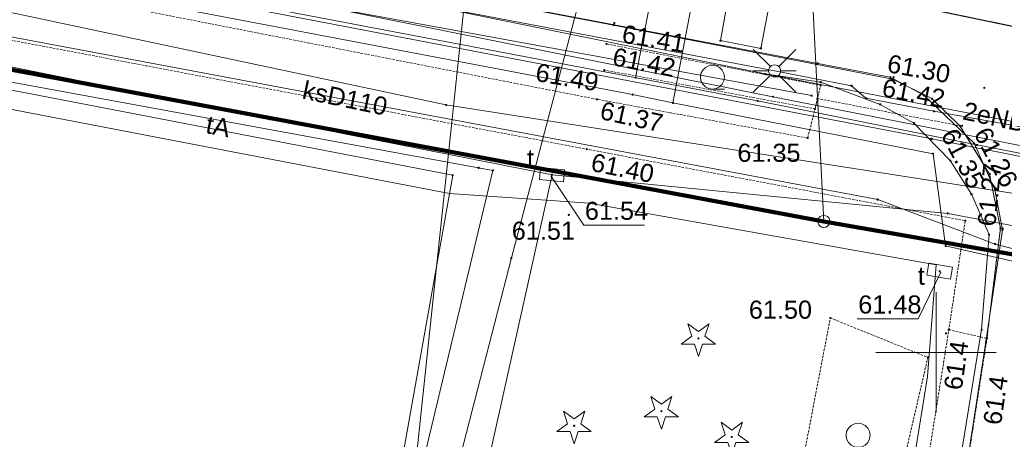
# Paper-space layout 'A-01 PLAN SYTUACYJNY' of a CAD drawing. Header units: millimetres. Extents: x 0 to 900, y 0 to 750.
# Tile 83 of 105: x 419 to 501, y 585 to 620. Entities that reach past the tile are written whole.
import ezdxf
from ezdxf.xclip import XClip

# ---------------------------------------------------------------- set-up
doc = ezdxf.new("R2010")
doc.units = ezdxf.units.MM
doc.header["$MEASUREMENT"] = 0
doc.header["$XCLIPFRAME"] = 0
for name, pattern in [('KROPK2', [1000, 50, -950]), ('PRZER1-1', [1, 0.5, -0.5]), ('PRZER2-1', [1.5, 1, -0.5]), ('PRZER3-1', [4000, 3000, -1000]), ('PRZER4-1', [5000, 4000, -1000])]:
    doc.linetypes.add(name, pattern=pattern)
doc.layers.add('0_Nr_pióra__60', color=7, linetype='Continuous', lineweight=100, true_color=0xcbfe00)
doc.layers.add('A_mapa_Nr_pióra__2', color=8, linetype='Continuous', lineweight=13)
doc.layers.add('A_podrys', color=7, linetype='Continuous')
doc.styles.add('STYL_AUTOMATYCZNY_1', font='arial.ttf')

# ---------------------------------------------------------------- blocks, each defined once
blk = doc.blocks.new('Rysunek_3_3', base_point=(-1239.757, 488.381))
at = {"layer": 'A_mapa_Nr_pióra__2', "linetype": 'Continuous', "lineweight": 13}
for points in [[(468.647, 619.755), (468.65, 619.732), (468.659, 619.71), (468.674, 619.692), (468.692, 619.678), (468.714, 619.669), (468.737, 619.665), (468.76, 619.669), (468.782, 619.678), (468.801, 619.692), (468.815, 619.71), (468.824, 619.732), (468.827, 619.755), (468.824, 619.779), (468.815, 619.8), (468.801, 619.819), (468.782, 619.833), (468.76, 619.842), (468.737, 619.845), (468.714, 619.842), (468.692, 619.833), (468.674, 619.819), (468.659, 619.8), (468.65, 619.779)], [(468.707, 619.935), (468.71, 619.912), (468.719, 619.89), (468.734, 619.872), (468.752, 619.858), (468.774, 619.849), (468.797, 619.845), (468.82, 619.849), (468.842, 619.858), (468.861, 619.872), (468.875, 619.89), (468.884, 619.912), (468.887, 619.935), (468.884, 619.959), (468.875, 619.98), (468.861, 619.999), (468.842, 620.013), (468.82, 620.022), (468.797, 620.025), (468.774, 620.022), (468.752, 620.013), (468.734, 619.999), (468.719, 619.98), (468.71, 619.959)], [(468.047, 618.195), (468.05, 618.172), (468.059, 618.15), (468.074, 618.132), (468.092, 618.118), (468.114, 618.109), (468.137, 618.105), (468.16, 618.109), (468.182, 618.118), (468.201, 618.132), (468.215, 618.15), (468.224, 618.172), (468.227, 618.195), (468.224, 618.219), (468.215, 618.24), (468.201, 618.259), (468.182, 618.273), (468.16, 618.282), (468.137, 618.285), (468.114, 618.282), (468.092, 618.273), (468.074, 618.259), (468.059, 618.24), (468.05, 618.219)], [(467.867, 616.015), (467.87, 615.992), (467.879, 615.97), (467.894, 615.952), (467.912, 615.938), (467.934, 615.929), (467.957, 615.925), (467.98, 615.929), (468.002, 615.938), (468.021, 615.952), (468.035, 615.97), (468.044, 615.992), (468.047, 616.015), (468.044, 616.039), (468.035, 616.06), (468.021, 616.079), (468.002, 616.093), (467.98, 616.102), (467.957, 616.105), (467.934, 616.102), (467.912, 616.093), (467.894, 616.079), (467.879, 616.06), (467.87, 616.039)], [(491.807, 615.275), (491.81, 615.252), (491.819, 615.23), (491.834, 615.212), (491.852, 615.198), (491.874, 615.189), (491.897, 615.185), (491.92, 615.189), (491.942, 615.198), (491.961, 615.212), (491.975, 615.23), (491.984, 615.252), (491.987, 615.275), (491.984, 615.299), (491.975, 615.32), (491.961, 615.339), (491.942, 615.353), (491.92, 615.362), (491.897, 615.365), (491.874, 615.362), (491.852, 615.353), (491.834, 615.339), (491.819, 615.32), (491.81, 615.299)], [(491.887, 615.435), (491.89, 615.412), (491.899, 615.39), (491.914, 615.372), (491.932, 615.358), (491.954, 615.349), (491.977, 615.345), (492, 615.349), (492.022, 615.358), (492.041, 615.372), (492.055, 615.39), (492.064, 615.412), (492.067, 615.435), (492.064, 615.459), (492.055, 615.48), (492.041, 615.499), (492.022, 615.513), (492, 615.522), (491.977, 615.525), (491.954, 615.522), (491.932, 615.513), (491.914, 615.499), (491.899, 615.48), (491.89, 615.459)], [(499.41, 614.545), (499.413, 614.521), (499.422, 614.5), (499.436, 614.481), (499.455, 614.467), (499.477, 614.458), (499.5, 614.455), (499.523, 614.458), (499.545, 614.467), (499.564, 614.481), (499.578, 614.5), (499.587, 614.521), (499.59, 614.545), (499.587, 614.568), (499.578, 614.59), (499.564, 614.608), (499.545, 614.623), (499.523, 614.632), (499.5, 614.635), (499.477, 614.632), (499.455, 614.623), (499.436, 614.608), (499.422, 614.59), (499.413, 614.568)], [(467.267, 613.595), (467.27, 613.572), (467.279, 613.55), (467.294, 613.532), (467.312, 613.518), (467.334, 613.509), (467.357, 613.505), (467.38, 613.509), (467.402, 613.518), (467.421, 613.532), (467.435, 613.55), (467.444, 613.572), (467.447, 613.595), (467.444, 613.619), (467.435, 613.64), (467.421, 613.659), (467.402, 613.673), (467.38, 613.682), (467.357, 613.685), (467.334, 613.682), (467.312, 613.673), (467.294, 613.659), (467.279, 613.64), (467.27, 613.619)], [(497.387, 611.395), (497.39, 611.372), (497.399, 611.35), (497.414, 611.332), (497.432, 611.318), (497.454, 611.309), (497.477, 611.305), (497.5, 611.309), (497.522, 611.318), (497.541, 611.332), (497.555, 611.35), (497.564, 611.372), (497.567, 611.395), (497.564, 611.419), (497.555, 611.44), (497.541, 611.459), (497.522, 611.473), (497.5, 611.482), (497.477, 611.485), (497.454, 611.482), (497.432, 611.473), (497.414, 611.459), (497.399, 611.44), (497.39, 611.419)], [(497.567, 611.395), (497.57, 611.372), (497.579, 611.35), (497.594, 611.332), (497.612, 611.318), (497.634, 611.309), (497.657, 611.305), (497.68, 611.309), (497.702, 611.318), (497.721, 611.332), (497.735, 611.35), (497.744, 611.372), (497.747, 611.395), (497.744, 611.419), (497.735, 611.44), (497.721, 611.459), (497.702, 611.473), (497.68, 611.482), (497.657, 611.485), (497.634, 611.482), (497.612, 611.473), (497.594, 611.459), (497.579, 611.44), (497.57, 611.419)], [(484.747, 610.375), (484.75, 610.352), (484.759, 610.33), (484.774, 610.312), (484.792, 610.298), (484.814, 610.289), (484.837, 610.285), (484.86, 610.289), (484.882, 610.298), (484.901, 610.312), (484.915, 610.33), (484.924, 610.352), (484.927, 610.375), (484.924, 610.399), (484.915, 610.42), (484.901, 610.439), (484.882, 610.453), (484.86, 610.462), (484.837, 610.465), (484.814, 610.462), (484.792, 610.453), (484.774, 610.439), (484.759, 610.42), (484.75, 610.399)], [(466.407, 609.455), (466.41, 609.432), (466.419, 609.41), (466.434, 609.392), (466.452, 609.378), (466.474, 609.369), (466.497, 609.365), (466.52, 609.369), (466.542, 609.378), (466.561, 609.392), (466.575, 609.41), (466.584, 609.432), (466.587, 609.455), (466.584, 609.479), (466.575, 609.5), (466.561, 609.519), (466.542, 609.533), (466.52, 609.542), (466.497, 609.545), (466.474, 609.542), (466.452, 609.533), (466.434, 609.519), (466.419, 609.5), (466.41, 609.479)], [(463.53, 607.33), (463.533, 607.307), (463.542, 607.285), (463.556, 607.267), (463.575, 607.253), (463.597, 607.244), (463.62, 607.24), (463.643, 607.244), (463.665, 607.253), (463.684, 607.267), (463.698, 607.285), (463.707, 607.307), (463.71, 607.33), (463.707, 607.354), (463.698, 607.375), (463.684, 607.394), (463.665, 607.408), (463.643, 607.417), (463.62, 607.42), (463.597, 607.417), (463.575, 607.408), (463.556, 607.394), (463.542, 607.375), (463.533, 607.354)], [(464.927, 603.995), (464.93, 603.972), (464.939, 603.95), (464.954, 603.932), (464.972, 603.918), (464.994, 603.909), (465.017, 603.905), (465.04, 603.909), (465.062, 603.918), (465.081, 603.932), (465.095, 603.95), (465.104, 603.972), (465.107, 603.995), (465.104, 604.019), (465.095, 604.04), (465.081, 604.059), (465.062, 604.073), (465.04, 604.082), (465.017, 604.085), (464.994, 604.082), (464.972, 604.073), (464.954, 604.059), (464.939, 604.04), (464.93, 604.019)], [(500.747, 602.895), (500.75, 602.872), (500.759, 602.85), (500.774, 602.832), (500.792, 602.818), (500.814, 602.809), (500.837, 602.805), (500.86, 602.809), (500.882, 602.818), (500.901, 602.832), (500.915, 602.85), (500.924, 602.872), (500.927, 602.895), (500.924, 602.919), (500.915, 602.94), (500.901, 602.959), (500.882, 602.973), (500.86, 602.982), (500.837, 602.985), (500.814, 602.982), (500.792, 602.973), (500.774, 602.959), (500.759, 602.94), (500.75, 602.919)], [(500.947, 602.855), (500.95, 602.832), (500.959, 602.81), (500.974, 602.792), (500.992, 602.778), (501.014, 602.769), (501.037, 602.765), (501.06, 602.769), (501.082, 602.778), (501.101, 602.792), (501.115, 602.81), (501.124, 602.832), (501.127, 602.855), (501.124, 602.879), (501.115, 602.9), (501.101, 602.919), (501.082, 602.933), (501.06, 602.942), (501.037, 602.945), (501.014, 602.942), (500.992, 602.933), (500.974, 602.919), (500.959, 602.9), (500.95, 602.879)], [(495.707, 599.315), (495.71, 599.292), (495.719, 599.27), (495.734, 599.252), (495.752, 599.238), (495.774, 599.229), (495.797, 599.225), (495.82, 599.229), (495.842, 599.238), (495.861, 599.252), (495.875, 599.27), (495.884, 599.292), (495.887, 599.315), (495.884, 599.339), (495.875, 599.36), (495.861, 599.379), (495.842, 599.393), (495.82, 599.402), (495.797, 599.405), (495.774, 599.402), (495.752, 599.393), (495.734, 599.379), (495.719, 599.36), (495.71, 599.339)], [(486.627, 595.435), (486.63, 595.412), (486.639, 595.39), (486.654, 595.372), (486.672, 595.358), (486.694, 595.349), (486.717, 595.345), (486.74, 595.349), (486.762, 595.358), (486.781, 595.372), (486.795, 595.39), (486.804, 595.412), (486.807, 595.435), (486.804, 595.459), (486.795, 595.48), (486.781, 595.499), (486.762, 595.513), (486.74, 595.522), (486.717, 595.525), (486.694, 595.522), (486.672, 595.513), (486.654, 595.499), (486.639, 595.48), (486.63, 595.459)], [(496.227, 594.155), (496.23, 594.132), (496.239, 594.11), (496.254, 594.092), (496.272, 594.078), (496.294, 594.069), (496.317, 594.065), (496.34, 594.069), (496.362, 594.078), (496.381, 594.092), (496.395, 594.11), (496.404, 594.132), (496.407, 594.155), (496.404, 594.179), (496.395, 594.2), (496.381, 594.219), (496.362, 594.233), (496.34, 594.242), (496.317, 594.245), (496.294, 594.242), (496.272, 594.233), (496.254, 594.219), (496.239, 594.2), (496.23, 594.179)], [(475.771, 593.642), (475.799, 593.647), (475.824, 593.659), (475.844, 593.679), (475.857, 593.704), (475.861, 593.732), (475.857, 593.76), (475.844, 593.785), (475.824, 593.805), (475.799, 593.818), (475.771, 593.822), (475.743, 593.818), (475.718, 593.805), (475.698, 593.785), (475.686, 593.76), (475.681, 593.732), (475.686, 593.704), (475.698, 593.679), (475.718, 593.659), (475.743, 593.647)], [(499.547, 593.455), (499.55, 593.432), (499.559, 593.41), (499.574, 593.392), (499.592, 593.378), (499.614, 593.369), (499.637, 593.365), (499.66, 593.369), (499.682, 593.378), (499.701, 593.392), (499.715, 593.41), (499.724, 593.432), (499.727, 593.455), (499.724, 593.479), (499.715, 593.5), (499.701, 593.519), (499.682, 593.533), (499.66, 593.542), (499.637, 593.545), (499.614, 593.542), (499.592, 593.533), (499.574, 593.519), (499.559, 593.5), (499.55, 593.479)], [(472.697, 587.605), (472.725, 587.61), (472.75, 587.623), (472.77, 587.643), (472.783, 587.668), (472.787, 587.695), (472.783, 587.723), (472.77, 587.748), (472.75, 587.768), (472.725, 587.781), (472.697, 587.785), (472.669, 587.781), (472.644, 587.768), (472.624, 587.748), (472.612, 587.723), (472.607, 587.695), (472.612, 587.668), (472.624, 587.643), (472.644, 587.623), (472.669, 587.61)], [(465.457, 586.385), (465.485, 586.39), (465.51, 586.403), (465.53, 586.423), (465.543, 586.448), (465.547, 586.475), (465.543, 586.503), (465.53, 586.528), (465.51, 586.548), (465.485, 586.561), (465.457, 586.565), (465.429, 586.561), (465.404, 586.548), (465.384, 586.528), (465.372, 586.503), (465.367, 586.475), (465.372, 586.448), (465.384, 586.423), (465.404, 586.403), (465.429, 586.39)], [(478.537, 585.465), (478.565, 585.47), (478.59, 585.483), (478.61, 585.503), (478.623, 585.528), (478.627, 585.555), (478.623, 585.583), (478.61, 585.608), (478.59, 585.628), (478.565, 585.641), (478.537, 585.645), (478.509, 585.641), (478.484, 585.628), (478.464, 585.608), (478.452, 585.583), (478.447, 585.555), (478.452, 585.528), (478.464, 585.503), (478.484, 585.483), (478.509, 585.47)]]:
    blk.add_hatch(color=8, dxfattribs=at).paths.add_polyline_path(points)
at = {"layer": '0_Nr_pióra__60', "color": 60, "linetype": 'Continuous', "lineweight": 100, "ltscale": 0.2, "true_color": 0xcbfe00, "flags": 128}
blk.add_lwpolyline([(486.18, 603.451), (711.659, 564.161), (717.884, 453.783), (730.017, 232.355), (621.617, 226.035), (540.957, 240.915), (518.757, 242.155), (516.177, 189.075), (497.662, 185.339), (465.457, 189.575), (468.057, 245.175), (273.097, 254.535), (153.037, 277.335), (147.954, 279.476), (156.418, 401.095), (165.669, 534.017), (166.587, 571.876), (178.647, 571.577), (179.186, 591.797), (167.425, 603.836), (168.104, 630.336), (172.183, 653.996), (181.402, 660.436)], close=True, dxfattribs=at)
at = {"layer": 'A_mapa_Nr_pióra__2', "color": 8, "linetype": 'Continuous', "lineweight": 13, "ltscale": 0.2, "flags": 128}
for points in [[(472.216, 745.1), (477.463, 650.983), (470.552, 615.387)], [(582.577, 586.635), (541.217, 594.415), (541.677, 604.595), (522.897, 607.655), (495.317, 612.595), (489.677, 613.675), (488.477, 614.715), (482.097, 615.955), (426.177, 626.615), (394.877, 632.355)], [(508.224, 509.24), (505.288, 509.739), (511.121, 544.677), (515.528, 565.242), (523.479, 604.413), (520.539, 605.253), (495.139, 610.312), (384.98, 631.427), (372.98, 633.686), (304.661, 646.463), (279.321, 651.182), (242.081, 657.98), (221.081, 661.238), (217.221, 663.058), (170.822, 671.916), (166.782, 671.756), (155.742, 674.835), (147.302, 677.974), (82.262, 691.151), (29.9, 702.044)], [(508.06, 508.355), (500.8, 509.588), (502.642, 518.398), (520.887, 606.143), (481.951, 613.805), (427.051, 624.884), (368.129, 636.206), (325.007, 644.981), (254.307, 658.606), (214.989, 665.958), (143.658, 677.017), (79.037, 690.924), (38.037, 699.359), (29.9, 701.235)], [(172.469, 672.372), (173.773, 673.995), (172.948, 669.673), (316.031, 642.363), (316.481, 644.72), (359.621, 636.486), (480.678, 613.461), (498.878, 609.804), (659.899, 578.459)], [(324.49, 669.129), (371.315, 660.295), (434.488, 648.371), (470.971, 641.146), (460.25, 600.414), (452.087, 568.725), (447.748, 552.579)], [(450.732, 552.294), (452.539, 581.88), (458.712, 607.687), (457.532, 607.904), (263.266, 643.572), (241.62, 648.605), (226.714, 652.102), (170.468, 661.388), (156.675, 664.906), (149.016, 667.418)], [(463.62, 607.33), (440.227, 611.946), (401.692, 619.733), (361.583, 628.177), (306.662, 638.485), (246.865, 649.834), (218.002, 656.187), (172.727, 665.114)], [(490.66, 605.272), (401.887, 621.956), (334.894, 634.75), (260.295, 648.87), (218.056, 656.874), (188.648, 662.698)], [(393.683, 634.068), (468.737, 619.755), (491.897, 615.275), (495.157, 613.655), (497.477, 611.395), (499.937, 607.375), (500.837, 602.895), (499.717, 593.735)], [(549.679, 598.854), (528.766, 604.068), (520.953, 595.777), (496.289, 601.421), (495.245, 609.078), (473.659, 613.291), (470.314, 613.989), (397.296, 627.895), (394.927, 626.443), (374.288, 629.801), (372.873, 632.335), (345.249, 636.937), (304.361, 645.283), (302.461, 644.143), (280.441, 648.322), (279.441, 650.102), (278.141, 650.099)], [(445.725, 523.684), (450.837, 581.682), (455.38, 607.282), (240.887, 648.671)], [(528.278, 632.713), (523.717, 634.713), (494.418, 640.912), (480.798, 644.391), (479.438, 643.571), (473.659, 613.291)], [(314.015, 643.767), (396.795, 625.488), (454.814, 613.129), (505.157, 605.275)], [(395.634, 630.291), (485.164, 613.907)], [(493.457, 558.69), (499.274, 594.465), (499.896, 602.352), (498.435, 605.703), (496.67, 608.504), (493.659, 611.618), (490.856, 613.174), (485.919, 615.015), (481.318, 615.695), (427.548, 626.685)], [(442.157, 525.155), (445.904, 539.698), (448.935, 551.509), (456.832, 626.105), (456.913, 626.598)], [(481.744, 616.309), (480.329, 617.723)], [(482.451, 616.309), (483.865, 617.723)], [(481.597, 615.955), (480.297, 615.955)], [(481.744, 615.602), (480.329, 614.188)], [(536.009, 605.148), (519.317, 608.367), (481.318, 615.695)], [(482.451, 615.602), (483.865, 614.188)], [(482.597, 615.955), (483.897, 615.955)], [(476.937, 614.428), (477.937, 614.428)], [(489.677, 613.675), (495.317, 612.595), (522.897, 607.655)], [(463.62, 607.33), (452.968, 559.307), (447.208, 527.215), (503.969, 517.224)], [(463.516, 607.241), (466.27, 603.138), (471.31, 603.138)], [(832.778, 551.906), (748.358, 556.223), (700.019, 566.221), (584.839, 587.516), (496.46, 604.112), (463.62, 607.33)], [(490.66, 605.272), (500.4, 601.572), (514.12, 598.073), (661.399, 570.159), (719.299, 560.701), (744.378, 557.702), (746.378, 556.523)], [(495.896, 599.247), (494, 595.356), (488.96, 595.356)], [(495.497, 587.575), (495.497, 597.575)], [(495.497, 587.575), (495.497, 597.575)], [(495.497, 592.575), (490.497, 592.575)], [(495.497, 592.575), (500.497, 592.575)]]:
    blk.add_lwpolyline(points, dxfattribs=at)
at = {"layer": 'A_mapa_Nr_pióra__2', "color": 8, "linetype": 'KROPK2', "lineweight": 13, "ltscale": 0.2, "flags": 128}
for points in [[(895.1, 510.771), (874.039, 518.528), (863.879, 522.307), (853.017, 526.255), (845.057, 528.775), (792.277, 545.455), (786.298, 548.324), (731.438, 566.702), (711.118, 573.521), (576.198, 604.175), (485.179, 623.131), (484.138, 643.651), (484.098, 644.531), (449.997, 650.935), (352.198, 669.302), (306.081, 677.963), (249.859, 688.52), (235.099, 691.279), (189.14, 699.897), (180.784, 701.378), (161.26, 705.495), (159.621, 696.615), (155.662, 674.935), (152.723, 658.235), (148.164, 632.295), (147.186, 592.335), (146.687, 572.355), (145.907, 540.323), (82.849, 560.452), (29.9, 577.346)], [(29.9, 577.346), (82.849, 560.452), (145.907, 540.323), (146.687, 572.355), (147.186, 592.335), (148.164, 632.295), (152.723, 658.235), (155.662, 674.935), (159.621, 696.615), (161.26, 705.495), (180.784, 701.378), (189.14, 699.897), (235.099, 691.279), (249.859, 688.52), (306.081, 677.963), (352.198, 669.302), (449.997, 650.935), (484.098, 644.531), (484.138, 643.651), (485.179, 623.131), (576.198, 604.175), (711.118, 573.521), (711.659, 564.161), (717.884, 453.783), (730.017, 232.355), (734.411, 157.472)]]:
    blk.add_lwpolyline(points, dxfattribs=at)
at = {"layer": 'A_mapa_Nr_pióra__2', "color": 8, "linetype": 'PRZER1-1', "lineweight": 13, "ltscale": 0.2, "flags": 128}
for points in [[(172.183, 653.996), (181.402, 660.436), (278.748, 642.235), (486.18, 603.451), (711.659, 564.161), (711.118, 573.521), (576.198, 604.175), (485.179, 623.131), (484.138, 643.651), (484.098, 644.531), (449.997, 650.935), (352.198, 669.302), (351.082, 669.512), (330.334, 673.408), (315.559, 676.183), (306.081, 677.963), (299.216, 679.252), (262.916, 686.068), (249.859, 688.52), (235.099, 691.279), (189.14, 699.897), (180.784, 701.378), (161.26, 705.495), (159.621, 696.615), (155.662, 674.935), (152.723, 658.235), (148.164, 632.295), (147.186, 592.335), (146.687, 572.355), (145.907, 540.323), (161.935, 535.208), (165.669, 534.017), (166.587, 571.876), (178.647, 571.577), (179.186, 591.797), (167.425, 603.836), (168.104, 630.336)], [(396.461, 198.683), (318.142, 209.02), (144.644, 231.921), (147.954, 279.476), (156.418, 401.095), (165.669, 534.017), (166.587, 571.876), (178.647, 571.577), (179.186, 591.797), (167.425, 603.836), (168.104, 630.336), (172.183, 653.996), (181.402, 660.436), (278.748, 642.235), (486.18, 603.451), (711.659, 564.161), (717.884, 453.783), (730.017, 232.355), (516.177, 189.075), (497.662, 185.339)]]:
    blk.add_lwpolyline(points, close=True, dxfattribs=at)
at = {"layer": 'A_mapa_Nr_pióra__2', "color": 8, "linetype": 'Continuous', "lineweight": 13, "ltscale": 0.2, "flags": 128}
for points in [[(181.402, 660.436), (486.18, 603.451), (485.179, 623.131), (484.138, 643.651), (484.098, 644.531), (449.997, 650.935), (352.198, 669.302), (306.081, 677.963), (303.199, 667.703), (296.721, 646.042), (234.989, 658.667), (180.102, 669.916), (174.222, 665.916), (172.183, 653.996)], [(486.18, 603.451), (711.659, 564.161), (717.884, 453.783), (730.017, 232.355), (621.617, 226.035), (540.957, 240.915), (518.757, 242.155), (516.177, 189.075), (497.662, 185.339), (465.457, 189.575), (468.057, 245.175), (273.097, 254.535), (153.037, 277.335), (147.954, 279.476), (156.418, 401.095), (165.669, 534.017), (166.587, 571.876), (178.647, 571.577), (179.186, 591.797), (167.425, 603.836), (168.104, 630.336), (172.183, 653.996), (181.402, 660.436)], [(576.198, 604.175), (485.179, 623.131), (484.138, 643.651), (583.817, 623.016), (613.137, 615.737), (710.125, 591.659), (809.691, 560.319), (843.777, 549.695), (842.117, 549.275), (792.177, 547.255), (786.298, 548.324), (731.438, 566.702), (711.118, 573.521)], [(711.659, 564.161), (711.118, 573.521), (576.198, 604.175), (485.179, 623.131), (486.18, 603.451)], [(477.56, 618.451), (477.56, 618.483), (477.589, 618.512), (477.621, 618.512), (477.65, 618.483), (477.65, 618.451), (477.621, 618.422), (477.589, 618.422)], [(480.909, 617.809), (480.909, 617.841), (480.938, 617.87), (480.97, 617.87), (480.999, 617.841), (480.999, 617.809), (480.97, 617.78), (480.938, 617.78)], [(476.937, 616.428), (477.246, 616.379), (477.525, 616.237), (477.746, 616.016), (477.888, 615.737), (477.937, 615.428), (477.888, 615.119), (477.746, 614.84), (477.525, 614.619), (477.246, 614.477), (476.937, 614.428), (476.628, 614.477), (476.349, 614.619), (476.128, 614.84), (475.986, 615.119), (475.937, 615.428), (475.986, 615.737), (476.128, 616.016), (476.349, 616.237), (476.628, 616.379)], [(482.097, 616.455), (482.227, 616.438), (482.347, 616.388), (482.451, 616.309), (482.53, 616.205), (482.58, 616.085), (482.597, 615.955), (482.58, 615.826), (482.53, 615.705), (482.451, 615.602), (482.347, 615.522), (482.227, 615.473), (482.097, 615.455), (481.968, 615.473), (481.847, 615.522), (481.744, 615.602), (481.664, 615.705), (481.614, 615.826), (481.597, 615.955), (481.614, 616.085), (481.664, 616.205), (481.744, 616.309), (481.847, 616.388), (481.968, 616.438)], [(485.628, 616.563), (485.628, 616.594), (485.657, 616.623), (485.689, 616.623), (485.718, 616.594), (485.718, 616.563), (485.689, 616.533), (485.657, 616.533)], [(470.507, 615.371), (470.507, 615.403), (470.537, 615.432), (470.568, 615.432), (470.597, 615.403), (470.597, 615.371), (470.568, 615.342), (470.537, 615.342)], [(481.273, 615.679), (481.273, 615.71), (481.302, 615.74), (481.334, 615.74), (481.363, 615.71), (481.363, 615.679), (481.334, 615.65), (481.302, 615.65)], [(491.649, 615.412), (491.649, 615.444), (491.678, 615.473), (491.71, 615.473), (491.739, 615.444), (491.739, 615.412), (491.71, 615.383), (491.678, 615.383)], [(485.872, 614.74), (485.872, 614.771), (485.901, 614.8), (485.933, 614.8), (485.962, 614.771), (485.962, 614.74), (485.933, 614.71), (485.901, 614.71)], [(485.874, 614.999), (485.874, 615.031), (485.904, 615.06), (485.935, 615.06), (485.964, 615.031), (485.964, 614.999), (485.935, 614.97), (485.904, 614.97)], [(488.432, 614.7), (488.432, 614.731), (488.461, 614.76), (488.493, 614.76), (488.522, 614.731), (488.522, 614.7), (488.493, 614.67), (488.461, 614.67)], [(470.269, 613.973), (470.269, 614.005), (470.298, 614.034), (470.33, 614.034), (470.359, 614.005), (470.359, 613.973), (470.33, 613.944), (470.298, 613.944)], [(481.906, 613.789), (481.906, 613.821), (481.935, 613.85), (481.966, 613.85), (481.996, 613.821), (481.996, 613.789), (481.966, 613.76), (481.935, 613.76)], [(485.119, 613.891), (485.119, 613.923), (485.148, 613.952), (485.18, 613.952), (485.209, 613.923), (485.209, 613.891), (485.18, 613.862), (485.148, 613.862)], [(494.422, 613.921), (494.422, 613.953), (494.451, 613.982), (494.483, 613.982), (494.512, 613.953), (494.512, 613.921), (494.483, 613.892), (494.451, 613.892)], [(454.769, 613.113), (454.769, 613.144), (454.798, 613.174), (454.83, 613.174), (454.859, 613.144), (454.859, 613.113), (454.83, 613.084), (454.798, 613.084)], [(473.614, 613.275), (473.614, 613.307), (473.644, 613.336), (473.675, 613.336), (473.704, 613.307), (473.704, 613.275), (473.675, 613.246), (473.644, 613.246)], [(480.633, 613.445), (480.633, 613.477), (480.662, 613.506), (480.694, 613.506), (480.723, 613.477), (480.723, 613.445), (480.694, 613.416), (480.662, 613.416)], [(485.612, 613.64), (485.612, 613.671), (485.641, 613.7), (485.673, 613.7), (485.702, 613.671), (485.702, 613.64), (485.673, 613.61), (485.641, 613.61)], [(489.632, 613.66), (489.632, 613.691), (489.661, 613.72), (489.693, 613.72), (489.722, 613.691), (489.722, 613.66), (489.693, 613.63), (489.661, 613.63)], [(490.811, 613.158), (490.811, 613.19), (490.84, 613.219), (490.872, 613.219), (490.901, 613.19), (490.901, 613.158), (490.872, 613.129), (490.84, 613.129)], [(495.112, 613.64), (495.112, 613.671), (495.141, 613.7), (495.173, 613.7), (495.202, 613.671), (495.202, 613.64), (495.173, 613.61), (495.141, 613.61)], [(485.412, 612.78), (485.412, 612.811), (485.441, 612.84), (485.473, 612.84), (485.502, 612.811), (485.502, 612.78), (485.473, 612.75), (485.441, 612.75)], [(495.272, 612.58), (495.272, 612.611), (495.301, 612.64), (495.333, 612.64), (495.362, 612.611), (495.362, 612.58), (495.333, 612.55), (495.301, 612.55)], [(440.182, 611.93), (440.182, 611.962), (440.211, 611.991), (440.243, 611.991), (440.272, 611.962), (440.272, 611.93), (440.243, 611.901), (440.211, 611.901)], [(493.614, 611.602), (493.614, 611.633), (493.643, 611.663), (493.675, 611.663), (493.704, 611.633), (493.704, 611.602), (493.675, 611.573), (493.643, 611.573)], [(495.094, 610.296), (495.094, 610.328), (495.123, 610.357), (495.155, 610.357), (495.184, 610.328), (495.184, 610.296), (495.155, 610.267), (495.123, 610.267)], [(498.61, 609.923), (498.61, 609.955), (498.64, 609.984), (498.671, 609.984), (498.7, 609.955), (498.7, 609.923), (498.671, 609.894), (498.64, 609.894)], [(498.833, 609.788), (498.833, 609.82), (498.862, 609.849), (498.894, 609.849), (498.923, 609.82), (498.923, 609.788), (498.894, 609.759), (498.862, 609.759)], [(495.2, 609.062), (495.2, 609.094), (495.229, 609.123), (495.261, 609.123), (495.29, 609.094), (495.29, 609.062), (495.261, 609.033), (495.229, 609.033)], [(496.625, 608.489), (496.625, 608.52), (496.654, 608.549), (496.686, 608.549), (496.715, 608.52), (496.715, 608.489), (496.686, 608.459), (496.654, 608.459)], [(455.335, 607.266), (455.335, 607.298), (455.365, 607.327), (455.396, 607.327), (455.425, 607.298), (455.425, 607.266), (455.396, 607.237), (455.365, 607.237)], [(457.487, 607.888), (457.487, 607.92), (457.516, 607.949), (457.548, 607.949), (457.577, 607.92), (457.577, 607.888), (457.548, 607.859), (457.516, 607.859)], [(458.667, 607.671), (458.667, 607.703), (458.696, 607.732), (458.728, 607.732), (458.757, 607.703), (458.757, 607.671), (458.728, 607.642), (458.696, 607.642)], [(464.664, 607.731), (464.566, 606.735), (462.576, 606.93), (462.673, 607.926)], [(499.892, 607.36), (499.892, 607.391), (499.921, 607.42), (499.953, 607.42), (499.982, 607.391), (499.982, 607.36), (499.953, 607.33), (499.921, 607.33)], [(498.39, 605.687), (498.39, 605.719), (498.419, 605.748), (498.451, 605.748), (498.48, 605.719), (498.48, 605.687), (498.451, 605.658), (498.419, 605.658)], [(500.34, 606.07), (500.34, 606.102), (500.37, 606.131), (500.401, 606.131), (500.43, 606.102), (500.43, 606.07), (500.401, 606.041), (500.37, 606.041)], [(490.615, 605.256), (490.615, 605.288), (490.644, 605.317), (490.676, 605.317), (490.705, 605.288), (490.705, 605.256), (490.676, 605.227), (490.644, 605.227)], [(486.18, 603.951), (486.334, 603.927), (486.474, 603.856), (486.584, 603.745), (486.655, 603.606), (486.68, 603.451), (486.655, 603.297), (486.584, 603.158), (486.474, 603.047), (486.334, 602.976), (486.18, 602.951), (486.025, 602.976), (485.886, 603.047), (485.775, 603.158), (485.704, 603.297), (485.68, 603.451), (485.704, 603.606), (485.775, 603.745), (485.886, 603.856), (486.025, 603.927)], [(496.415, 604.096), (496.415, 604.128), (496.444, 604.157), (496.475, 604.157), (496.505, 604.128), (496.505, 604.096), (496.475, 604.067), (496.444, 604.067)], [(497.872, 603.5), (497.872, 603.531), (497.901, 603.56), (497.933, 603.56), (497.962, 603.531), (497.962, 603.5), (497.933, 603.47), (497.901, 603.47)], [(499.851, 602.336), (499.851, 602.368), (499.881, 602.397), (499.912, 602.397), (499.941, 602.368), (499.941, 602.336), (499.912, 602.307), (499.881, 602.307)], [(500.96, 602.737), (500.96, 602.769), (500.989, 602.798), (501.021, 602.798), (501.05, 602.769), (501.05, 602.737), (501.021, 602.708), (500.989, 602.708)], [(496.244, 601.406), (496.244, 601.437), (496.273, 601.466), (496.305, 601.466), (496.334, 601.437), (496.334, 601.406), (496.305, 601.376), (496.273, 601.376)], [(500.355, 601.556), (500.355, 601.588), (500.384, 601.617), (500.416, 601.617), (500.445, 601.588), (500.445, 601.556), (500.416, 601.527), (500.384, 601.527)], [(460.205, 600.398), (460.205, 600.43), (460.234, 600.459), (460.266, 600.459), (460.295, 600.43), (460.295, 600.398), (460.266, 600.369), (460.234, 600.369)], [(496.859, 599.645), (496.695, 598.659), (494.722, 598.986), (494.886, 599.972)], [(476.316, 593.909), (477.198, 593.269), (476.108, 593.269), (475.771, 592.232), (475.434, 593.269), (474.344, 593.269), (475.226, 593.909), (474.889, 594.946), (475.771, 594.305), (476.653, 594.946)], [(496.512, 594.44), (496.512, 594.471), (496.541, 594.5), (496.573, 594.5), (496.602, 594.471), (496.602, 594.44), (496.573, 594.41), (496.541, 594.41)], [(499.229, 594.449), (499.229, 594.48), (499.258, 594.51), (499.29, 594.51), (499.319, 594.48), (499.319, 594.449), (499.29, 594.42), (499.258, 594.42)], [(499.672, 593.72), (499.672, 593.751), (499.701, 593.78), (499.733, 593.78), (499.762, 593.751), (499.762, 593.72), (499.733, 593.69), (499.701, 593.69)], [(494.772, 592.14), (494.772, 592.171), (494.801, 592.2), (494.833, 592.2), (494.862, 592.171), (494.862, 592.14), (494.833, 592.11), (494.801, 592.11)], [(473.242, 587.873), (474.124, 587.232), (473.034, 587.232), (472.697, 586.195), (472.36, 587.232), (471.271, 587.232), (472.152, 587.873), (471.815, 588.909), (472.697, 588.268), (473.579, 588.909)], [(466.002, 586.653), (466.884, 586.012), (465.794, 586.012), (465.457, 584.975), (465.12, 586.012), (464.031, 586.012), (464.912, 586.653), (464.575, 587.689), (465.457, 587.048), (466.339, 587.689)], [(479.082, 585.733), (479.964, 585.092), (478.874, 585.092), (478.537, 584.055), (478.2, 585.092), (477.111, 585.092), (477.992, 585.733), (477.655, 586.769), (478.537, 586.128), (479.419, 586.769)], [(489.027, 586.692), (489.336, 586.643), (489.615, 586.501), (489.836, 586.28), (489.978, 586.001), (490.027, 585.692), (489.978, 585.383), (489.836, 585.105), (489.615, 584.883), (489.336, 584.741), (489.027, 584.692), (488.718, 584.741), (488.439, 584.883), (488.218, 585.105), (488.076, 585.383), (488.027, 585.692), (488.076, 586.001), (488.218, 586.28), (488.439, 586.501), (488.718, 586.643)]]:
    blk.add_lwpolyline(points, close=True, dxfattribs=at)
at = {"layer": 'A_mapa_Nr_pióra__2', "color": 8, "linetype": 'PRZER3-1', "lineweight": 13, "ltscale": 0.2, "flags": 128}
blk.add_lwpolyline([(317.587, 594.188), (323.016, 622.958), (262.297, 634.175), (243.3, 637.703), (240.485, 639.135), (237.856, 641.964), (236.217, 646.415), (236.706, 651.268), (238.661, 656.454), (242.102, 659.692), (247.436, 661.455), (261.817, 659.315), (265.597, 658.615), (278.665, 655.901), (306.578, 650.688), (331.201, 645.996), (360.409, 640.5), (372.53, 638.137), (374.949, 631.47), (394.549, 627.83), (393.683, 634.068), (485.673, 616.578), (491.694, 615.428), (494.467, 613.937), (498.655, 609.939), (500.385, 606.086), (501.005, 602.753), (499.637, 593.455)], dxfattribs=at)
at = {"layer": 'A_mapa_Nr_pióra__2', "color": 8, "linetype": 'PRZER2-1', "lineweight": 13, "ltscale": 0.2, "flags": 128}
for points in [[(493.337, 553.235), (495.097, 563.935), (499.717, 593.735), (500.837, 602.895), (499.937, 607.375), (497.477, 611.395), (485.657, 613.655), (485.457, 612.795), (484.837, 610.375), (467.357, 613.595), (394.549, 627.83), (374.949, 631.47), (359.215, 634.279), (360.409, 640.5), (331.201, 645.996), (330.027, 639.796), (302.759, 645.317), (280.907, 649.418), (263.837, 651.775), (260.837, 652.375), (238.661, 656.454), (236.706, 651.268), (236.217, 646.415), (237.856, 641.964), (240.485, 639.135), (243.3, 637.703), (262.297, 634.175)], [(468.137, 618.195), (485.917, 614.755), (485.657, 613.655), (485.457, 612.795), (467.957, 616.015)], [(496.557, 594.455), (499.717, 593.735)]]:
    blk.add_lwpolyline(points, dxfattribs=at)
at = {"layer": 'A_mapa_Nr_pióra__2', "color": 8, "linetype": 'PRZER4-1', "lineweight": 13, "ltscale": 0.2, "flags": 128}
blk.add_lwpolyline([(504.185, 504.05), (502.848, 511.896), (504.139, 519.296), (504.313, 520.585), (506.008, 524.088), (504.313, 520.585), (504.2, 519.854), (504.831, 519.841), (519.745, 523.621), (523.233, 544.351), (487.083, 550.993), (490.168, 561.52), (494.775, 590.568), (495.518, 599.835), (466.692, 604.963), (455.11, 605.759), (402.718, 615.824), (363.633, 623.333), (339.049, 628.062), (324.479, 630.871), (318.116, 633.022), (263.227, 643.214), (242.148, 646.807), (216.039, 645.036), (196.469, 648.177), (190.059, 606.95), (184.51, 567.921), (176.673, 547.025), (169.828, 537.768), (165.452, 530.901), (159.989, 528.412), (159.386, 528.43)], dxfattribs=at)
at = {"layer": 'A_mapa_Nr_pióra__2', "color": 8, "linetype": 'PRZER1-1', "lineweight": 13, "ltscale": 0.2, "flags": 128}
blk.add_lwpolyline([(895.1, 552.298), (882.637, 551.628), (872.778, 540.387), (874.039, 518.528), (863.879, 522.307), (853.017, 526.255), (852.457, 537.915), (842.117, 549.275), (792.177, 547.255), (786.298, 548.324), (731.438, 566.702), (711.118, 573.521), (576.198, 604.175), (485.179, 623.131), (484.138, 643.651), (484.098, 644.531), (531.747, 635.495), (590.637, 624.476), (612.937, 620.277), (649.577, 613.338), (710.477, 601.801), (773.316, 589.883), (808.396, 587.745), (892.615, 592.428), (895.1, 592.557)], dxfattribs=at)
at = {"layer": 'A_mapa_Nr_pióra__2', "color": 8, "linetype": 'PRZER3-1', "lineweight": 13, "ltscale": 0.2, "flags": 128}
blk.add_lwpolyline([(480.005, 631.547), (483.45, 630.684), (480.954, 617.825), (477.605, 618.467)], close=True, dxfattribs=at)
at = {"layer": 'A_mapa_Nr_pióra__2', "color": 8, "linetype": 'PRZER2-1', "lineweight": 13, "ltscale": 0.2, "flags": 128}
for points in [[(349.882, 584.594), (358.455, 629.912), (466.497, 609.455), (497.917, 603.515), (496.557, 594.455), (490.764, 558.126)], [(486.717, 595.435), (494.817, 592.155), (491.237, 576.735), (483.237, 577.275)]]:
    blk.add_lwpolyline(points, close=True, dxfattribs=at)
at = {"layer": 'A_mapa_Nr_pióra__2', "color": 8, "linetype": 'Continuous', "lineweight": 13, "ltscale": 0.2, "flags": 128}
blk.add_lwpolyline([(452.097, 547.675), (455.017, 547.155), (457.517, 546.715), (473.877, 543.655), (478.477, 542.795, 0.17211), (486.857, 544.655), (490.597, 548.015), (493.337, 553.235), (495.097, 563.935), (499.637, 593.455)], format="xyb", dxfattribs=at)
at = {"layer": 'A_mapa_Nr_pióra__2', "color": 8, "linetype": 'Continuous', "lineweight": 13, "char_height": 1.5, "attachment_point": 7, "style": 'STYL_AUTOMATYCZNY_1'}
for s, insert, rotation in [('\\A1;{\\pql;\\fArial|b0|i0|c238|p0;\\W1.000000;61.41}', (469.343, 618.298), 350.61952), ('\\A1;{\\pql;\\fArial|b0|i0|c238|p0;\\W1.000000;61.42}', (468.543, 616.417), 348.89539), ('\\A1;{\\pql;\\fArial|b0|i0|c238|p0;\\W1.000000;61.30}', (491.349, 615.848), 349.60503), ('\\A1;{\\pql;\\fArial|b0|i0|c238|p0;\\W1.000000;61.49}', (462.165, 615.108), 350.39048), ('\\A1;{\\pql;\\fArial|b0|i0|c238|p0;\\W1.000000;ksD110}', (442.807, 613.65), 348.30255), ('\\A1;{\\pql;\\fArial|b0|i0|c238|p0;\\W1.000000;61.42}', (490.916, 613.854), 349.03061), ('\\A1;{\\pql;\\fArial|b0|i0|c238|p0;\\W1.000000;61.37}', (467.503, 611.958), 347.51997), ('\\A1;{\\pql;\\fArial|b0|i0|c238|p0;\\W1.000000;2eND}', (497.617, 611.922), 348.03177), ('\\A1;{\\pql;\\fArial|b0|i0|c238|p0;\\W1.000000;tA}', (434.8, 610.782), 349.14457), ('\\A1;{\\pql;\\fArial|b0|i0|c238|p0;\\W1.000000;61.35}', (495.844, 610.648), 297.49936), ('\\A1;{\\pql;\\fArial|b0|i0|c238|p0;\\W1.000000;61.26}', (498.572, 610.746), 297.77695), ('\\A1;{\\pql;\\fArial|b0|i0|c238|p0;\\W1.000000;61.40}', (466.758, 607.647), 348.61041), ('\\A1;{\\pql;\\fArial|b0|i0|c238|p0;\\W1.000000;61.27}', (500.438, 602.989), 84.43247), ('\\A1;{\\pql;\\fArial|b0|i0|c238|p0;\\W1.000000;61.4}', (497.637, 589.372), 81.76664), ('\\A1;{\\pql;\\fArial|b0|i0|c238|p0;\\W1.000000;61.4}', (500.898, 586.476), 81.76664)]:
    blk.add_mtext(s, dxfattribs=dict(at, insert=insert, rotation=rotation))
for s, insert in [('\\A1;{\\pql;\\fArial|b0|i0|c238|p0;\\W1.000000;61.35}', (479.004, 608.381)), ('\\A1;{\\pql;\\fArial|b0|i0|c238|p0;\\W1.000000;t}', (461.544, 607.924)), ('\\A1;{\\pql;\\fArial|b0|i0|c238|p0;\\W1.000000;61.54}', (466.348, 603.565)), ('\\A1;{\\pql;\\fArial|b0|i0|c238|p0;\\W1.000000;61.51}', (460.283, 601.915)), ('\\A1;{\\pql;\\fArial|b0|i0|c238|p0;\\W1.000000;t}', (493.98, 598.177)), ('\\A1;{\\pql;\\fArial|b0|i0|c238|p0;\\W1.000000;61.50}', (479.958, 595.353)), ('\\A1;{\\pql;\\fArial|b0|i0|c238|p0;\\W1.000000;61.48}', (489.038, 595.783))]:
    blk.add_mtext(s, dxfattribs=dict(at, insert=insert))

psp = doc.layouts.new('A-01 PLAN SYTUACYJNY')

# ---------------------------------------------------------------- block references
at = {"layer": 'A_podrys', "color": 37, "linetype": 'Continuous', "lineweight": 5, "true_color": 0x656532}
ref = psp.add_blockref('Rysunek_3_3', (-1239.757, 488.381), dxfattribs=at)
XClip(ref).set_block_clipping_path([(29.90003743, 157.4723136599), (895.1, 745.1)])

doc.saveas('drawing.dxf')
